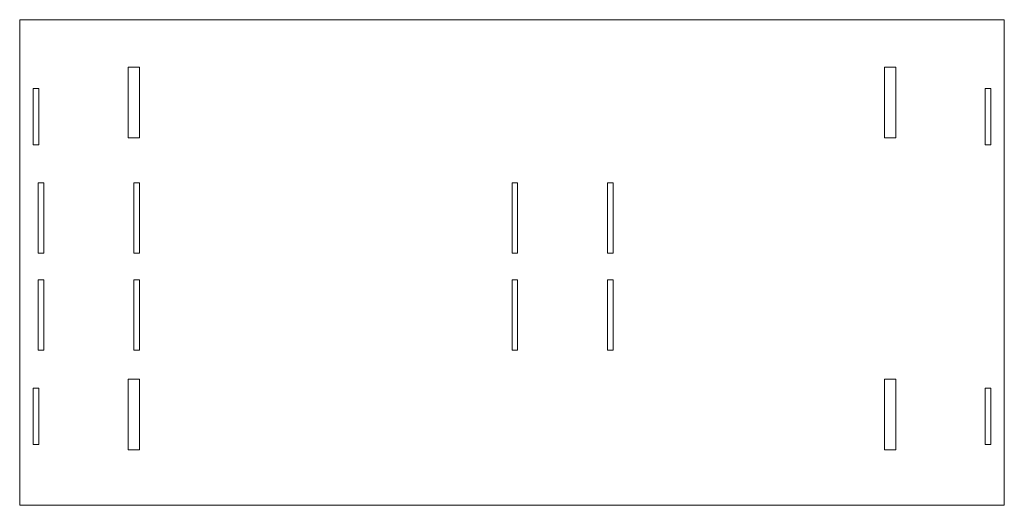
# Model space of a CAD drawing. Header units: millimetres. Extents: x -350 to 350, y -172 to 172.
import ezdxf

# ---------------------------------------------------------------- set-up
doc = ezdxf.new("R2010")
doc.units = ezdxf.units.MM

msp = doc.modelspace()

# ---------------------------------------------------------------- linework, layer by layer
at = {"color": 7, "linetype": 'Continuous', "lineweight": 15}
for p, q in [((-350, -172.5), (-350, 172.5)), ((350, 172.5), (-350, 172.5)), ((350, -172.5), (350, 172.5)), ((-272.88, 138.68), (-264.88, 138.68)), ((-272.88, 138.68), (-272.88, 88.68)), ((-264.88, 138.68), (-264.88, 88.68)), ((272.88, 138.68), (264.88, 138.68)), ((264.88, 88.68), (264.88, 138.68)), ((272.88, 88.68), (272.88, 138.68)), ((-336.51, 123.68), (-340.51, 123.68)), ((-340.51, 83.68), (-340.51, 123.68)), ((-336.51, 83.68), (-336.51, 123.68)), ((336.51, 123.68), (340.51, 123.68)), ((336.51, 83.68), (336.51, 123.68)), ((340.51, 83.68), (340.51, 123.68)), ((-272.88, 88.68), (-264.88, 88.68)), ((272.88, 88.68), (264.88, 88.68)), ((-336.51, 83.68), (-340.51, 83.68)), ((336.51, 83.68), (340.51, 83.68)), ((-332.88, 56.68), (-336.88, 56.68)), ((-336.88, 6.68), (-336.88, 56.68)), ((-332.88, 6.68), (-332.88, 56.68)), ((-264.88, 56.68), (-268.88, 56.68)), ((-268.88, 6.68), (-268.88, 56.68)), ((-264.88, 6.68), (-264.88, 56.68)), ((0, 56.68), (4, 56.68)), ((0, 6.68), (0, 56.68)), ((4, 6.68), (4, 56.68)), ((68, 56.68), (72, 56.68)), ((68, 6.68), (68, 56.68)), ((72, 6.68), (72, 56.68)), ((-332.88, 6.68), (-336.88, 6.68)), ((-268.88, 6.68), (-264.88, 6.68)), ((4, 6.68), (0, 6.68)), ((68, 6.68), (72, 6.68)), ((-336.88, -12.32), (-336.88, -62.32)), ((-332.88, -12.32), (-336.88, -12.32)), ((-332.88, -12.32), (-332.88, -62.32)), ((-268.88, -12.32), (-268.88, -62.32)), ((-268.88, -12.32), (-264.88, -12.32)), ((-264.88, -12.32), (-264.88, -62.32)), ((0, -12.32), (0, -62.32)), ((4, -12.32), (0, -12.32)), ((4, -12.32), (4, -62.32)), ((68, -12.32), (68, -62.32)), ((68, -12.32), (72, -12.32)), ((72, -12.32), (72, -62.32)), ((-332.88, -62.32), (-336.88, -62.32)), ((-268.88, -62.32), (-264.88, -62.32)), ((4, -62.32), (0, -62.32)), ((68, -62.32), (72, -62.32)), ((-272.88, -82.98), (-272.88, -132.98)), ((-264.88, -82.98), (-272.88, -82.98)), ((-264.88, -82.98), (-264.88, -132.98)), ((264.88, -82.98), (264.88, -132.98)), ((264.88, -82.98), (272.88, -82.98)), ((272.88, -82.98), (272.88, -132.98)), ((-340.51, -89.32), (-340.51, -129.32)), ((-336.51, -89.32), (-340.51, -89.32)), ((-336.51, -89.32), (-336.51, -129.32)), ((336.51, -89.32), (336.51, -129.32)), ((336.51, -89.32), (340.51, -89.32)), ((340.51, -89.32), (340.51, -129.32)), ((-336.51, -129.32), (-340.51, -129.32)), ((-264.88, -132.98), (-272.88, -132.98)), ((264.88, -132.98), (272.88, -132.98)), ((336.51, -129.32), (340.51, -129.32)), ((-350, -172.5), (350, -172.5))]:
    msp.add_line(p, q, dxfattribs=at)

doc.saveas('drawing.dxf')
